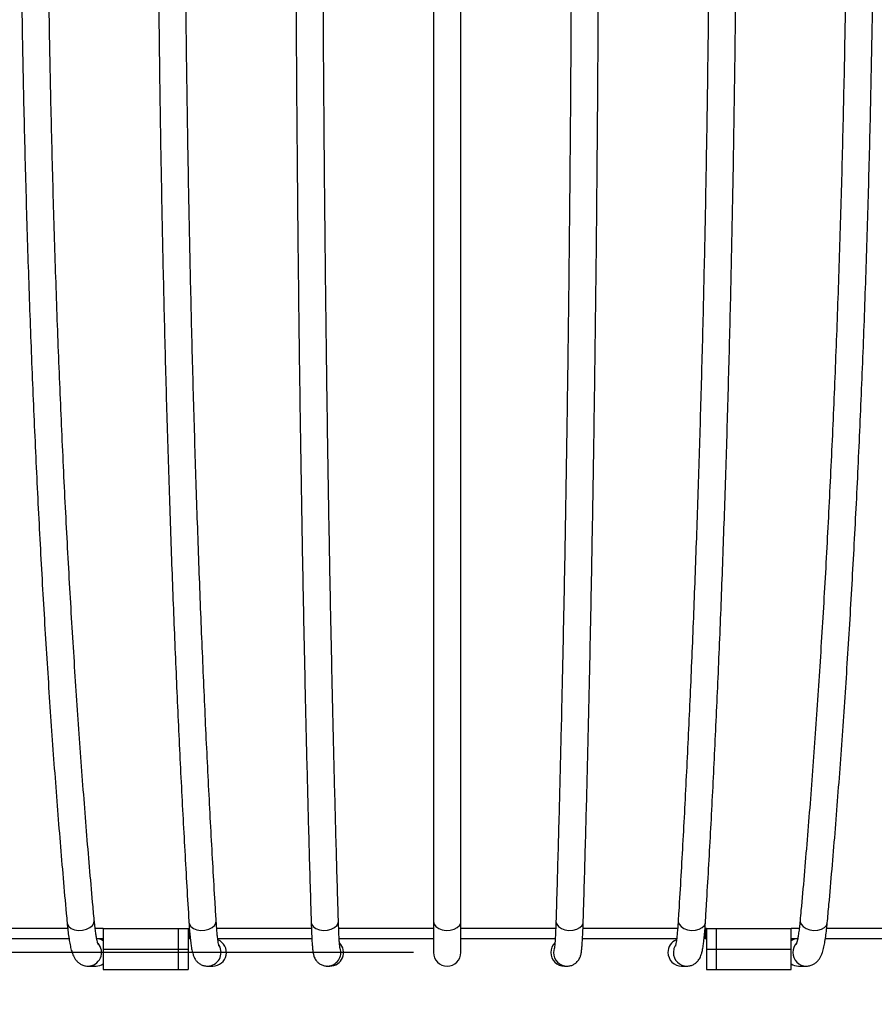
# Model space of a CAD drawing. Header units: millimetres. Extents: x 100 to 5840, y 99 to 4099.
# Tile 7 of 27: x 1364 to 1865, y 2945 to 3522. Entities that reach past the tile are written whole.
import ezdxf

# ---------------------------------------------------------------- set-up
doc = ezdxf.new("R2010")
doc.units = ezdxf.units.MM
doc.header["$LTSCALE"] = 20
doc.layers.add('FORMAT', color=7, linetype='Continuous')
doc.styles.add('SLDTEXTSTYLE0', font='TXT', dxfattribs={"width": 0.605})
doc.dimstyles.new('SLDDIMSTYLE0', dxfattribs={"dimtxt": 51.366374, "dimasz": 40, "dimexe": 0, "dimexo": 0.0625, "dimgap": 12.841593, "dimtad": 1, "dimlfac": 0.5, "dimrnd": 1e-09, "dimzin": 12, "dimdsep": 46, "dimtxsty": 'SLDTEXTSTYLE0', "dimsah": 1, "dimcen": 0.09, "dimadec": 0, "dimazin": 3, "dimtfac": 1, "dimtofl": 0, "dimtmove": 0, "dimatfit": 3, "dimfxl": 0, "dimfrac": 2, "dimtolj": 1, "dimtzin": 12, "dimarcsym": 0})

# ---------------------------------------------------------------- blocks, each defined once
blk = doc.blocks.new('_D')
at = {"layer": 'FORMAT'}
for p, q in [((1595.07, 3775.53), (401.6, 3775.53)), ((421.41, 2975.53), (421.41, 3775.53)), ((1595.07, 2975.53), (401.6, 2975.53))]:
    blk.add_line(p, q, dxfattribs=at)
for points in [[(421.41, 3775.53), (411.41, 3735.53), (431.41, 3735.53)], [(421.41, 2975.53), (431.41, 3015.53), (411.41, 3015.53)]]:
    blk.add_solid(points, dxfattribs=at)
at = {"layer": 'FORMAT', "insert": (353.2, 3316.73), "char_height": 52.917, "attachment_point": 1, "rotation": 90, "style": 'SLDTEXTSTYLE0'}
blk.add_mtext('400', dxfattribs=at)

msp = doc.modelspace()

# ---------------------------------------------------------------- linework, layer by layer
at = {"color": 7, "linetype": 'Continuous', "lineweight": 25}
for p, q in [((1606.878, 3561.53), (1606.878, 2993.53)), ((1622.878, 2993.53), (1622.878, 3561.53)), ((1606.878, 2993.53), (1606.878, 2975.53)), ((1622.878, 2975.53), (1622.878, 2993.53)), ((1678.616, 2993.781), (1678.617, 2993.53)), ((1392.419, 2989.53), (1350.311, 2989.53)), ((1413.286, 2989.53), (1408.538, 2989.53)), ((1413.286, 2989.53), (1413.286, 2977.53)), ((1413.286, 2989.53), (1457.148, 2989.53)), ((1457.148, 2989.53), (1457.148, 2977.53)), ((1457.148, 2989.53), (1462.982, 2989.53)), ((1462.982, 2989.53), (1462.982, 2977.53)), ((1462.982, 2989.53), (1463.674, 2989.53)), ((1463.674, 2989.53), (1463.674, 2983.53)), ((1535.274, 2989.53), (1479.803, 2989.53)), ((1606.878, 2989.53), (1551.286, 2989.53)), ((1678.469, 2989.53), (1622.878, 2989.53)), ((1749.953, 2989.53), (1694.478, 2989.53)), ((1766.081, 2989.53), (1766.081, 2983.53)), ((1766.774, 2989.53), (1766.081, 2989.53)), ((1766.774, 2989.53), (1766.774, 2977.53)), ((1766.774, 2989.53), (1772.608, 2989.53)), ((1772.608, 2989.53), (1772.608, 2977.53)), ((1772.608, 2989.53), (1816.469, 2989.53)), ((1816.469, 2977.53), (1816.469, 2989.53)), ((1821.216, 2989.53), (1816.469, 2989.53)), ((1879.444, 2989.53), (1837.339, 2989.53)), ((1393.205, 2983.53), (1350.311, 2983.53)), ((1413.286, 2983.53), (1409.459, 2983.53)), ((1462.982, 2983.53), (1463.674, 2983.53)), ((1535.543, 2983.53), (1480.395, 2983.53)), ((1606.878, 2983.53), (1551.572, 2983.53)), ((1678.18, 2983.53), (1622.878, 2983.53)), ((1749.358, 2983.53), (1694.207, 2983.53)), ((1766.774, 2983.53), (1766.081, 2983.53)), ((1820.298, 2983.53), (1816.469, 2983.53)), ((1879.444, 2983.53), (1836.544, 2983.53)), ((1413.286, 2977.53), (1413.286, 2965.53)), ((1413.286, 2977.53), (1457.148, 2977.53)), ((1457.148, 2977.53), (1457.148, 2965.53)), ((1457.148, 2977.53), (1462.982, 2977.53)), ((1462.982, 2977.53), (1462.982, 2965.53)), ((1766.774, 2977.53), (1766.774, 2965.53)), ((1766.774, 2977.53), (1772.608, 2977.53)), ((1772.608, 2977.53), (1772.608, 2965.53)), ((1772.608, 2977.53), (1816.469, 2977.53)), ((1816.469, 2965.53), (1816.469, 2977.53)), ((1404.167, 2967.532), (1404.346, 2967.53)), ((1404.346, 2967.53), (1409.055, 2967.53)), ((1474.359, 2967.53), (1474.613, 2967.534)), ((1474.359, 2967.53), (1477.502, 2967.53)), ((1544.569, 2967.53), (1544.824, 2967.534)), ((1544.569, 2967.53), (1546.142, 2967.53)), ((1683.614, 2967.53), (1685.187, 2967.53)), ((1752.254, 2967.53), (1755.397, 2967.53)), ((1820.701, 2967.53), (1825.409, 2967.53)), ((1413.286, 2965.53), (1457.148, 2965.53)), ((1457.148, 2965.53), (1462.982, 2965.53)), ((1766.774, 2965.53), (1772.608, 2965.53)), ((1772.608, 2965.53), (1816.469, 2965.53))]:
    msp.add_line(p, q, dxfattribs=at)
at = {"color": 8, "linetype": 'Continuous', "lineweight": 25}
msp.add_line((1544.569, 2967.53), (1544.375, 2967.532), dxfattribs=at)
at = {"color": 8, "linetype": 'Continuous', "lineweight": 25, "flags": 128}
for points in [[(1392.113, 2992.799), (1392.278, 2992.035), (1393.12, 2990.673), (1394.58, 2989.564), (1396.529, 2988.808), (1398.793, 2988.472), (1401.171, 2988.585), (1403.453, 2989.137), (1405.434, 2990.08), (1406.94, 2991.329), (1407.836, 2992.774), (1408.046, 2994.261)], [(1463.526, 2993.042), (1463.751, 2992.035), (1464.659, 2990.673), (1466.175, 2989.564), (1468.165, 2988.808), (1470.453, 2988.472), (1472.834, 2988.585), (1475.098, 2989.137), (1477.044, 2990.08), (1478.497, 2991.329), (1479.33, 2992.774), (1479.496, 2994.019)], [(1535.148, 2993.287), (1535.436, 2992.035), (1536.408, 2990.673), (1537.978, 2989.564), (1540.008, 2988.808), (1542.315, 2988.472), (1544.697, 2988.585), (1546.94, 2989.137), (1548.847, 2990.08), (1550.246, 2991.329), (1551.015, 2992.774), (1551.14, 2993.777)], [(1606.878, 2993.53), (1607.233, 2992.035), (1608.268, 2990.673), (1609.89, 2989.564), (1611.955, 2988.808), (1614.28, 2988.472), (1616.658, 2988.585), (1618.878, 2989.137), (1620.742, 2990.08), (1622.086, 2991.329), (1622.789, 2992.774), (1622.878, 2993.53)], [(1678.617, 2993.53), (1679.041, 2992.035), (1680.137, 2990.673), (1681.809, 2989.564), (1683.907, 2988.808), (1686.245, 2988.472), (1688.617, 2988.585), (1690.81, 2989.137), (1692.63, 2990.08), (1693.915, 2991.329), (1694.551, 2992.774), (1694.608, 2993.287)], [(1750.26, 2994.02), (1750.267, 2993.53), (1750.758, 2992.035), (1751.914, 2990.673), (1753.633, 2989.564), (1755.762, 2988.808), (1758.111, 2988.472), (1760.472, 2988.585), (1762.635, 2989.137), (1764.408, 2990.08), (1765.633, 2991.329), (1766.202, 2992.774), (1766.23, 2993.041)], [(1821.71, 2994.263), (1821.727, 2993.53), (1822.285, 2992.035), (1823.499, 2990.673), (1825.263, 2989.564), (1827.418, 2988.808), (1829.775, 2988.472), (1832.122, 2988.585), (1834.253, 2989.137), (1835.976, 2990.08), (1837.14, 2991.329), (1837.641, 2992.774), (1837.643, 2992.797)], [(1677.62, 2978.112), (1677.547, 2977.888), (1677.192, 2975.53)], [(1748.415, 2979.401), (1747.774, 2977.888), (1747.419, 2975.53)]]:
    msp.add_lwpolyline(points, dxfattribs=at)
at = {"color": 8, "linetype": 'Continuous', "lineweight": 25}
for centre, radius, start, end in [((1404.301, 2975.533), 8.004, 270.324429, 42.269753), ((1474.339, 2975.53), 8.001, 271.965668, 30.116522), ((1825.485, 2975.535), 8.025, 137.204449, 180.034101), ((1544.564, 2975.53), 8, 271.859567, 18.142584), ((1685.189, 2975.527), 7.997, 179.97692, 270.585184), ((1755.406, 2975.517), 7.987, 179.908022, 270.197236), ((1825.431, 2975.501), 7.971, 179.793381, 269.990786)]:
    msp.add_arc(centre, radius, start, end, dxfattribs=at)
at = {"color": 7, "linetype": 'Continuous', "lineweight": 25}
for centre, radius, start, end in [((1409.052, 2975.614), 7.916, 57.662569, 89.98207), ((1477.482, 2975.532), 8.002, 270.142077, 67.480585), ((1546.136, 2975.531), 8.001, 270.038837, 44.716927), ((1683.622, 2975.531), 8.003, 135.390358, 180.004028), ((1752.276, 2975.536), 8, 112.49715, 180.041908), ((1820.702, 2975.618), 7.912, 90.009708, 122.345653), ((1614.878, 2975.53), 8, 180, 360), ((1683.617, 2975.527), 7.997, 179.977066, 269.982686), ((1752.264, 2975.517), 7.987, 179.908281, 269.930614), ((1409.052, 2975.446), 7.916, 270.01793, 302.337431), ((1820.702, 2975.442), 7.912, 237.654347, 269.990292)]:
    msp.add_arc(centre, radius, start, end, dxfattribs=at)
for points, knots in [([(1365.103, 3561.427), (1365.164, 3556.848), (1365.341, 3543.567), (1365.687, 3521.643), (1366.164, 3495.7), (1366.713, 3469.867), (1367.33, 3444.158), (1368.017, 3418.589), (1368.773, 3393.173), (1369.597, 3367.927), (1370.489, 3342.863), (1371.449, 3317.997), (1372.475, 3293.343), (1373.568, 3268.915), (1374.726, 3244.727), (1375.949, 3220.794), (1377.237, 3197.128), (1378.588, 3173.743), (1380.002, 3150.653), (1381.478, 3127.871), (1383.016, 3105.411), (1384.613, 3083.284), (1386.27, 3061.504), (1387.986, 3040.082), (1389.759, 3019.035), (1391.146, 3003.348), (1391.941, 2994.674), (1392.113, 2992.797)], [0, 0, 0, 0, 0.0221044, 0.064106, 0.1061085, 0.1481115, 0.1901149, 0.2321189, 0.2741234, 0.3161286, 0.3581346, 0.4001414, 0.4421492, 0.4841579, 0.5261679, 0.568179, 0.6101916, 0.6522057, 0.6942215, 0.736239, 0.7782586, 0.8202805, 0.8623047, 0.9043316, 0.9463615, 0.9883946, 1, 1, 1, 1]), ([(1408.045, 2994.263), (1407.72, 2997.831), (1406.776, 3008.174), (1405.255, 3025.597), (1403.503, 3046.647), (1401.809, 3068.075), (1400.172, 3089.861), (1398.595, 3111.994), (1397.077, 3134.462), (1395.621, 3157.25), (1394.226, 3180.346), (1392.894, 3203.735), (1391.625, 3227.406), (1390.421, 3251.342), (1389.281, 3275.532), (1388.207, 3299.96), (1387.199, 3324.612), (1386.257, 3349.475), (1385.383, 3374.533), (1384.577, 3399.772), (1383.84, 3425.177), (1383.17, 3450.734), (1382.571, 3476.427), (1382.04, 3502.242), (1381.58, 3528.164), (1381.281, 3547.982), (1381.135, 3559.152), (1381.102, 3561.633)], [0, 0, 0, 0, 0.022103, 0.0640748, 0.1060501, 0.1480289, 0.1900109, 0.2319958, 0.2739833, 0.3159732, 0.3579652, 0.3999592, 0.4419549, 0.4839523, 0.5259511, 0.5679513, 0.6099527, 0.6519551, 0.6939586, 0.735963, 0.7779682, 0.819974, 0.8619806, 0.9039877, 0.9459952, 0.9880032, 1, 1, 1, 1]), ([(1445.506, 3561.461), (1445.546, 3556.883), (1445.664, 3543.606), (1445.895, 3521.689), (1446.214, 3495.753), (1446.58, 3469.927), (1446.992, 3444.226), (1447.45, 3418.665), (1447.954, 3393.257), (1448.504, 3368.018), (1449.1, 3342.963), (1449.74, 3318.106), (1450.425, 3293.46), (1451.154, 3269.041), (1451.926, 3244.863), (1452.742, 3220.939), (1453.602, 3197.283), (1454.503, 3173.908), (1455.446, 3150.829), (1456.431, 3128.058), (1457.456, 3105.609), (1458.522, 3083.494), (1459.628, 3061.727), (1460.772, 3040.318), (1461.955, 3019.285), (1462.88, 3003.6), (1463.411, 2994.924), (1463.526, 2993.04)], [0, 0, 0, 0, 0.022105, 0.0641076, 0.1061112, 0.148115, 0.1901192, 0.2321237, 0.2741286, 0.316134, 0.3581399, 0.4001463, 0.4421534, 0.4841612, 0.5261698, 0.5681792, 0.6101896, 0.652201, 0.6942136, 0.7362274, 0.7782426, 0.8202594, 0.8622778, 0.904298, 0.9463203, 0.9883448, 1, 1, 1, 1]), ([(1479.496, 2994.02), (1479.278, 2997.59), (1478.648, 3007.941), (1477.632, 3025.376), (1476.462, 3046.441), (1475.33, 3067.883), (1474.237, 3089.683), (1473.184, 3111.829), (1472.171, 3134.309), (1471.198, 3157.109), (1470.267, 3180.216), (1469.377, 3203.617), (1468.53, 3227.298), (1467.726, 3251.245), (1466.965, 3275.445), (1466.248, 3299.883), (1465.575, 3324.544), (1464.946, 3349.416), (1464.363, 3374.483), (1463.825, 3399.73), (1463.332, 3425.144), (1462.886, 3450.709), (1462.485, 3476.41), (1462.131, 3502.233), (1461.824, 3528.163), (1461.624, 3547.972), (1461.527, 3559.131), (1461.505, 3561.599)], [0, 0, 0, 0, 0.022104, 0.0640859, 0.1060705, 0.1480575, 0.1900467, 0.232038, 0.274031, 0.3160256, 0.3580217, 0.4000192, 0.4420179, 0.4840177, 0.5260185, 0.5680202, 0.6100227, 0.652026, 0.69403, 0.7360345, 0.7780397, 0.8200453, 0.8620513, 0.9040577, 0.9460645, 0.9880716, 1, 1, 1, 1]), ([(1526.135, 3561.496), (1526.155, 3556.919), (1526.214, 3543.645), (1526.33, 3521.734), (1526.489, 3495.806), (1526.672, 3469.988), (1526.878, 3444.294), (1527.108, 3418.741), (1527.36, 3393.341), (1527.635, 3368.111), (1527.933, 3343.064), (1528.253, 3318.215), (1528.595, 3293.579), (1528.96, 3269.169), (1529.346, 3245), (1529.755, 3221.086), (1530.184, 3197.44), (1530.635, 3174.076), (1531.107, 3151.008), (1531.599, 3128.248), (1532.112, 3105.811), (1532.645, 3083.708), (1533.198, 3061.954), (1533.77, 3040.558), (1534.361, 3019.539), (1534.824, 3003.856), (1535.09, 2995.176), (1535.148, 2993.284)], [0, 0, 0, 0, 0.0221056, 0.0641092, 0.1061137, 0.1481183, 0.1901231, 0.2321281, 0.2741332, 0.3161386, 0.3581443, 0.4001503, 0.4421565, 0.4841632, 0.5261702, 0.5681777, 0.6101856, 0.6521941, 0.6942031, 0.7362128, 0.7782232, 0.8202344, 0.8622464, 0.9042593, 0.9462734, 0.9882885, 1, 1, 1, 1]), ([(1551.14, 2993.776), (1551.031, 2997.348), (1550.716, 3007.706), (1550.207, 3025.153), (1549.621, 3046.234), (1549.055, 3067.691), (1548.507, 3089.504), (1547.98, 3111.664), (1547.473, 3134.157), (1546.986, 3156.97), (1546.52, 3180.089), (1546.074, 3203.501), (1545.65, 3227.193), (1545.248, 3251.151), (1544.867, 3275.361), (1544.508, 3299.809), (1544.171, 3324.48), (1543.857, 3349.361), (1543.565, 3374.437), (1543.295, 3399.693), (1543.049, 3425.115), (1542.825, 3450.688), (1542.625, 3476.398), (1542.448, 3502.228), (1542.294, 3528.166), (1542.194, 3547.965), (1542.146, 3559.112), (1542.135, 3561.564)], [0, 0, 0, 0, 0.0221051, 0.0640981, 0.1060928, 0.1480888, 0.1900859, 0.2320841, 0.2740831, 0.316083, 0.3580837, 0.400085, 0.4420869, 0.4840894, 0.5260924, 0.5680959, 0.6100998, 0.6521041, 0.6941087, 0.7361137, 0.7781189, 0.8201243, 0.86213, 0.9041359, 0.9461419, 0.9881481, 1, 1, 1, 1]), ([(1687.621, 3561.564), (1687.6, 3556.99), (1687.542, 3543.724), (1687.426, 3521.825), (1687.267, 3495.912), (1687.084, 3470.11), (1686.878, 3444.432), (1686.649, 3418.894), (1686.397, 3393.511), (1686.122, 3368.297), (1685.824, 3343.267), (1685.504, 3318.436), (1685.162, 3293.818), (1684.798, 3269.426), (1684.412, 3245.277), (1684.004, 3221.382), (1683.575, 3197.757), (1683.124, 3174.414), (1682.653, 3151.368), (1682.161, 3128.632), (1681.649, 3106.218), (1681.116, 3084.141), (1680.564, 3062.413), (1679.993, 3041.045), (1679.403, 3020.054), (1678.94, 3004.372), (1678.674, 2995.685), (1678.616, 2993.776)], [0, 0, 0, 0, 0.0221068, 0.0641123, 0.1061185, 0.1481246, 0.1901305, 0.2321362, 0.2741417, 0.3161469, 0.3581519, 0.4001566, 0.4421609, 0.4841649, 0.5261685, 0.5681716, 0.6101742, 0.6521763, 0.6941778, 0.7361786, 0.7781787, 0.820178, 0.8621764, 0.9041738, 0.9461702, 0.9881654, 1, 1, 1, 1]), ([(1694.608, 2993.284), (1694.717, 2996.861), (1695.033, 3007.234), (1695.542, 3024.707), (1696.129, 3045.819), (1696.697, 3067.306), (1697.244, 3089.148), (1697.772, 3111.335), (1698.28, 3133.854), (1698.768, 3156.692), (1699.234, 3179.835), (1699.68, 3203.271), (1700.104, 3226.985), (1700.507, 3250.964), (1700.888, 3275.195), (1701.247, 3299.662), (1701.584, 3324.353), (1701.899, 3349.252), (1702.191, 3374.346), (1702.46, 3399.62), (1702.707, 3425.059), (1702.931, 3450.649), (1703.131, 3476.375), (1703.308, 3502.222), (1703.462, 3528.175), (1703.561, 3547.953), (1703.61, 3559.074), (1703.621, 3561.496)], [0, 0, 0, 0, 0.0221073, 0.0641233, 0.1061388, 0.1481532, 0.1901664, 0.2321787, 0.2741901, 0.3162006, 0.3582105, 0.4002197, 0.4422283, 0.4842363, 0.5262439, 0.568251, 0.6102577, 0.652264, 0.69427, 0.7362757, 0.7782811, 0.8202863, 0.8622913, 0.9042961, 0.9463007, 0.9883052, 1, 1, 1, 1]), ([(1768.25, 3561.599), (1768.21, 3557.026), (1768.092, 3543.763), (1767.862, 3521.871), (1767.543, 3495.965), (1767.178, 3470.17), (1766.766, 3444.5), (1766.308, 3418.97), (1765.805, 3393.595), (1765.256, 3368.39), (1764.661, 3343.368), (1764.022, 3318.546), (1763.338, 3293.936), (1762.61, 3269.555), (1761.839, 3245.414), (1761.024, 3221.529), (1760.167, 3197.914), (1759.267, 3174.582), (1758.325, 3151.547), (1757.343, 3128.822), (1756.32, 3106.421), (1755.257, 3084.356), (1754.154, 3062.641), (1753.013, 3041.286), (1751.834, 3020.31), (1750.908, 3004.629), (1750.377, 2995.939), (1750.26, 2994.02)], [0, 0, 0, 0, 0.0221074, 0.0641139, 0.106121, 0.1481278, 0.1901343, 0.2321404, 0.2741461, 0.3161512, 0.3581559, 0.40016, 0.4421634, 0.4841661, 0.5261679, 0.5681689, 0.6101689, 0.6521679, 0.6941656, 0.7361621, 0.7781571, 0.8201506, 0.8621424, 0.9041322, 0.94612, 0.9881054, 1, 1, 1, 1]), ([(1766.23, 2993.04), (1766.448, 2996.618), (1767.08, 3006.999), (1768.099, 3024.484), (1769.272, 3045.612), (1770.407, 3067.113), (1771.503, 3088.969), (1772.558, 3111.17), (1773.574, 3133.702), (1774.548, 3156.552), (1775.481, 3179.707), (1776.372, 3203.154), (1777.221, 3226.879), (1778.026, 3250.868), (1778.788, 3275.109), (1779.506, 3299.586), (1780.18, 3324.286), (1780.809, 3349.195), (1781.393, 3374.298), (1781.931, 3399.58), (1782.424, 3425.028), (1782.871, 3450.626), (1783.272, 3476.36), (1783.626, 3502.215), (1783.933, 3528.176), (1784.132, 3547.945), (1784.229, 3559.054), (1784.25, 3561.461)], [0, 0, 0, 0, 0.02210833, 0.06413521, 0.10616051, 0.14818345, 0.19020426, 0.23222314, 0.27424028, 0.31625584, 0.35826997, 0.4002828, 0.44229445, 0.48430502, 0.52631462, 0.56832334, 0.61033126, 0.65233845, 0.69434499, 0.73635094, 0.77835637, 0.82036132, 0.86236586, 0.90437004, 0.9463739, 0.98837748, 1, 1, 1, 1]), ([(1848.654, 3561.633), (1848.593, 3557.061), (1848.417, 3543.803), (1848.071, 3521.916), (1847.594, 3496.018), (1847.047, 3470.231), (1846.43, 3444.568), (1845.745, 3419.046), (1844.991, 3393.679), (1844.168, 3368.482), (1843.278, 3343.469), (1842.32, 3318.655), (1841.296, 3294.054), (1840.206, 3269.681), (1839.051, 3245.55), (1837.831, 3221.675), (1836.546, 3198.07), (1835.199, 3174.748), (1833.789, 3151.724), (1832.318, 3129.01), (1830.786, 3106.621), (1829.194, 3084.568), (1827.543, 3062.865), (1825.835, 3041.524), (1824.069, 3020.561), (1822.683, 3004.882), (1821.887, 2996.189), (1821.71, 2994.263)], [0, 0, 0, 0, 0.02210795, 0.06411557, 0.10612361, 0.14813124, 0.19013839, 0.23214499, 0.27415096, 0.31615624, 0.35816072, 0.40016434, 0.44216699, 0.48416856, 0.52616896, 0.56816806, 0.61016574, 0.65216185, 0.69415624, 0.73614874, 0.77813917, 0.82012732, 0.86211297, 0.90409586, 0.94607571, 0.98805221, 1, 1, 1, 1]), ([(1837.643, 2992.797), (1837.97, 2996.378), (1838.918, 3006.766), (1840.445, 3024.263), (1842.205, 3045.405), (1843.906, 3066.92), (1845.548, 3088.79), (1847.131, 3111.004), (1848.653, 3133.548), (1850.114, 3156.41), (1851.512, 3179.576), (1852.848, 3203.034), (1854.119, 3226.77), (1855.326, 3250.77), (1856.468, 3275.02), (1857.544, 3299.507), (1858.554, 3324.217), (1859.497, 3349.134), (1860.372, 3374.246), (1861.179, 3399.537), (1861.917, 3424.993), (1862.587, 3450.599), (1863.187, 3476.341), (1863.718, 3502.203), (1864.178, 3528.172), (1864.476, 3547.934), (1864.621, 3559.032), (1864.652, 3561.427)], [0, 0, 0, 0, 0.0221094, 0.0641462, 0.1061804, 0.1482111, 0.1902388, 0.2322637, 0.2742861, 0.3163062, 0.3583242, 0.4003403, 0.4423547, 0.4843676, 0.526379, 0.5683891, 0.610398, 0.6524059, 0.6944128, 0.7364189, 0.7784242, 0.8204288, 0.8624328, 0.9044362, 0.9464392, 0.9884418, 1, 1, 1, 1]), ([(1392.113, 2992.797), (1392.187, 2992.023), (1392.404, 2989.749), (1392.812, 2986.268), (1393.363, 2982.51), (1394.002, 2979.135), (1394.748, 2976.198), (1395.57, 2973.9), (1396.553, 2972.032), (1397.644, 2970.558), (1399.035, 2969.249), (1400.825, 2968.19), (1402.674, 2967.611), (1403.879, 2967.553), (1404.346, 2967.53)], [0, 0, 0, 0, 0.0608152, 0.1786646, 0.2979063, 0.4202033, 0.5489377, 0.6718039, 0.7467899, 0.8051099, 0.8598133, 0.9131659, 0.9663256, 1, 1, 1, 1]), ([(1410.306, 2980.276), (1410.287, 2980.318), (1410.247, 2980.411), (1410.001, 2981.159), (1409.677, 2982.449), (1409.285, 2984.394), (1408.869, 2986.983), (1408.459, 2990.142), (1408.191, 2992.698), (1408.059, 2994.117), (1408.045, 2994.263)], [0, 0, 0, 0, 0.0956814, 0.2099474, 0.34221113, 0.48997822, 0.64919582, 0.81601194, 0.98109444, 1, 1, 1, 1]), ([(1463.526, 2993.04), (1463.575, 2992.276), (1463.717, 2990.039), (1463.984, 2986.632), (1464.34, 2982.988), (1464.744, 2979.775), (1465.226, 2976.91), (1465.738, 2974.765), (1466.382, 2973.006), (1467.097, 2971.637), (1468.035, 2970.346), (1469.398, 2969.08), (1471.173, 2968.076), (1472.907, 2967.589), (1473.99, 2967.545), (1474.359, 2967.53)], [0, 0, 0, 0, 0.0597688, 0.1749495, 0.2910821, 0.4092755, 0.5318023, 0.6662295, 0.7409035, 0.7895869, 0.8360364, 0.8819978, 0.9286042, 0.9756821, 1, 1, 1, 1]), ([(1481.137, 2979.272), (1481.127, 2979.301), (1481.105, 2979.368), (1480.938, 2980.05), (1480.713, 2981.275), (1480.438, 2983.165), (1480.145, 2985.705), (1479.854, 2988.866), (1479.639, 2991.742), (1479.525, 2993.551), (1479.496, 2994.02)], [0, 0, 0, 0, 0.0797023, 0.1866599, 0.3136628, 0.4573758, 0.6126848, 0.775117, 0.9417096, 1, 1, 1, 1]), ([(1535.148, 2993.284), (1535.172, 2992.53), (1535.242, 2990.332), (1535.372, 2987.002), (1535.544, 2983.478), (1535.735, 2980.434), (1535.95, 2977.852), (1536.162, 2976.04), (1536.386, 2974.739), (1536.618, 2973.77), (1536.94, 2972.789), (1537.474, 2971.641), (1538.358, 2970.349), (1539.667, 2969.092), (1541.39, 2968.092), (1543.101, 2967.593), (1544.185, 2967.547), (1544.569, 2967.53)], [0, 0, 0, 0, 0.057983, 0.1690358, 0.2805736, 0.3931051, 0.5076675, 0.6273889, 0.6969832, 0.7460171, 0.7849707, 0.8201326, 0.8554286, 0.8936315, 0.9345022, 0.9767748, 1, 1, 1, 1]), ([(1552.067, 2977.978), (1552.067, 2977.976), (1552.069, 2977.967), (1551.991, 2978.444), (1551.88, 2979.428), (1551.734, 2981.083), (1551.577, 2983.395), (1551.42, 2986.347), (1551.27, 2989.797), (1551.183, 2992.46), (1551.14, 2993.776)], [0, 0, 0, 0, 0.0432269, 0.1354822, 0.2510851, 0.3861232, 0.5336588, 0.687978, 0.8457843, 1, 1, 1, 1]), ([(1678.616, 2993.776), (1678.592, 2993.042), (1678.525, 2990.923), (1678.4, 2987.75), (1678.241, 2984.469), (1678.073, 2981.763), (1677.91, 2979.771), (1677.781, 2978.56), (1677.688, 2977.973), (1677.69, 2977.983), (1677.691, 2977.986)], [0, 0, 0, 0, 0.0849983, 0.2455899, 0.4054126, 0.5636478, 0.7188645, 0.8472785, 0.9527512, 1, 1, 1, 1]), ([(1685.187, 2967.53), (1685.923, 2967.588), (1687.323, 2967.699), (1689.164, 2968.501), (1690.6, 2969.535), (1691.653, 2970.689), (1692.371, 2971.82), (1692.828, 2972.833), (1693.127, 2973.737), (1693.356, 2974.675), (1693.596, 2976.038), (1693.813, 2977.914), (1694.038, 2980.671), (1694.229, 2983.799), (1694.404, 2987.472), (1694.527, 2990.709), (1694.59, 2992.727), (1694.608, 2993.284)], [0, 0, 0, 0, 0.04439499, 0.0843154, 0.12039448, 0.15370412, 0.18510875, 0.21690123, 0.25268673, 0.29859311, 0.36702561, 0.50227465, 0.61365747, 0.73158671, 0.84530415, 0.9573259, 1, 1, 1, 1]), ([(1750.26, 2994.02), (1750.214, 2993.297), (1750.081, 2991.216), (1749.839, 2988.12), (1749.532, 2984.953), (1749.229, 2982.488), (1748.947, 2980.723), (1748.744, 2979.705), (1748.607, 2979.235), (1748.628, 2979.293), (1748.632, 2979.306)], [0, 0, 0, 0, 0.0903508, 0.2598998, 0.4278501, 0.5927371, 0.7350596, 0.8624925, 0.9688928, 1, 1, 1, 1]), ([(1755.397, 2967.53), (1756.126, 2967.586), (1757.547, 2967.696), (1759.432, 2968.5), (1760.927, 2969.558), (1762.035, 2970.742), (1762.827, 2971.93), (1763.413, 2973.122), (1763.906, 2974.469), (1764.391, 2976.277), (1764.843, 2978.666), (1765.281, 2981.814), (1765.66, 2985.383), (1765.979, 2989.169), (1766.153, 2991.855), (1766.23, 2993.04)], [0, 0, 0, 0, 0.0479872, 0.093438, 0.1360103, 0.1777369, 0.2209466, 0.2694812, 0.3303122, 0.4177252, 0.5479383, 0.6648152, 0.7883753, 0.9067057, 1, 1, 1, 1]), ([(1821.71, 2994.263), (1821.642, 2993.55), (1821.447, 2991.506), (1821.093, 2988.481), (1820.649, 2985.419), (1820.221, 2983.086), (1819.836, 2981.463), (1819.582, 2980.588), (1819.418, 2980.216), (1819.459, 2980.293), (1819.463, 2980.301)], [0, 0, 0, 0, 0.0936308, 0.2682615, 0.440562, 0.6086175, 0.7507764, 0.8776584, 0.9858838, 1, 1, 1, 1]), ([(1825.409, 2967.53), (1826.187, 2967.592), (1827.688, 2967.711), (1829.658, 2968.565), (1831.215, 2969.667), (1832.409, 2970.924), (1833.339, 2972.275), (1834.127, 2973.82), (1834.909, 2975.89), (1835.621, 2978.537), (1836.301, 2981.961), (1836.879, 2985.765), (1837.323, 2989.463), (1837.557, 2991.902), (1837.643, 2992.797)], [0, 0, 0, 0, 0.0559866, 0.1079603, 0.1582935, 0.2097905, 0.2660764, 0.3332298, 0.4227257, 0.5589034, 0.6800408, 0.8080026, 0.9295514, 1, 1, 1, 1])]:
    msp.add_open_spline(points, degree=3, knots=knots, dxfattribs=at)

# ---------------------------------------------------------------- texts
at = {"layer": 'FORMAT', "insert": (1329.786, 1395.689), "char_height": 396.875, "attachment_point": 1, "rotation": 30, "style": 'SLDTEXTSTYLE0'}
msp.add_mtext('PRODUCTION', dxfattribs=at)

# ---------------------------------------------------------------- dimensions: what is measured, and where the dimension line sits
at = {"layer": 'FORMAT'}
dim = msp.add_linear_dim(base=(421.414, 3775.53), p1=(1614.878, 2975.53), p2=(1614.878, 3775.53), angle=90, dimstyle='SLDDIMSTYLE0', dxfattribs=at)
dim.commit()
dim.dimension.update_dxf_attribs({"geometry": '_D', "text_midpoint": (421.414, 3375.53), "dimtype": 160})

doc.saveas('drawing.dxf')
